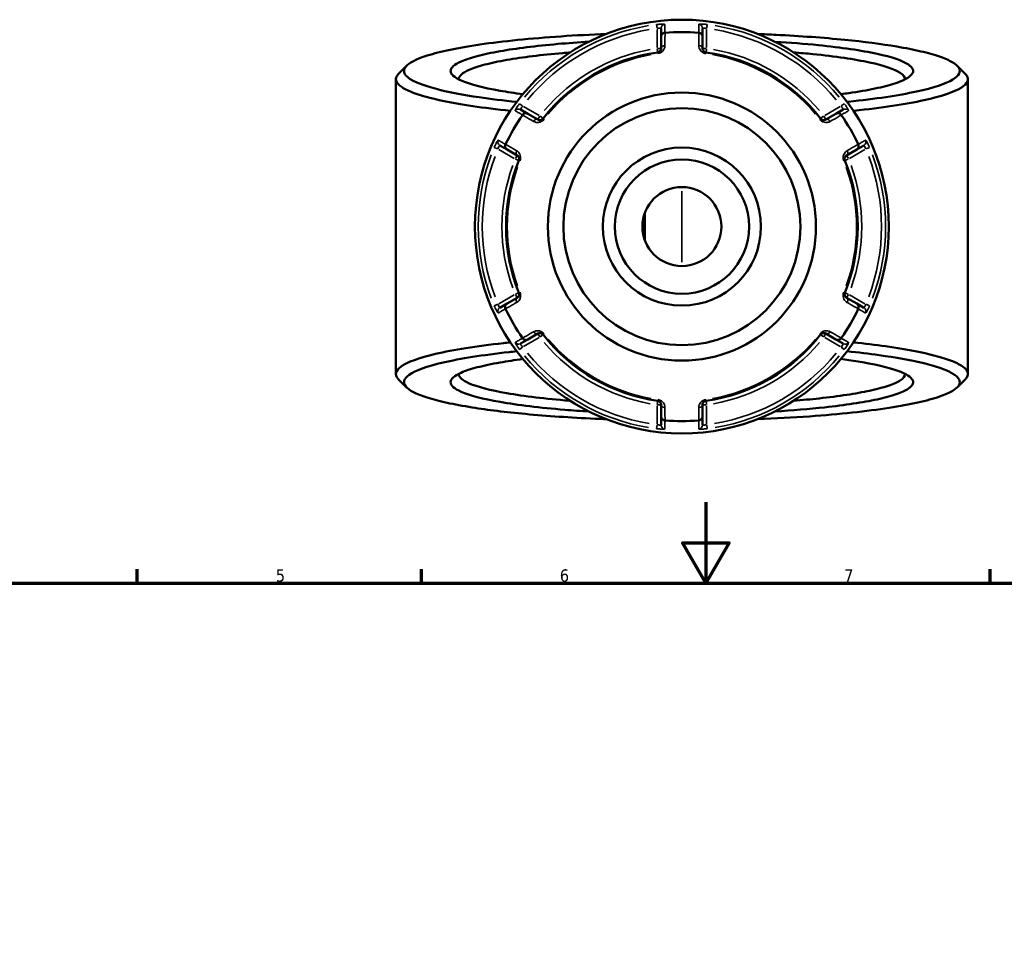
# Model space of a CAD drawing. Header units: millimetres. Extents: x 0 to 898, y 0 to 843.
# Tile 5 of 8: x 251 to 494, y 487 to 713. Entities that reach past the tile are written whole.
import ezdxf

# ---------------------------------------------------------------- set-up
doc = ezdxf.new("R2010")
doc.units = ezdxf.units.MM
for name, color, linetype, lineweight in [('Border (ANSI)', 7, 'Continuous', 70), ('Visible (ANSI)', 7, 'Continuous', 50), ('Visible Narrow (ANSI)', 7, 'Continuous', 35)]:
    doc.layers.add(name, color=color, linetype=linetype, lineweight=lineweight)
doc.styles.add('Note Text (ANSI)', font='tahoma.ttf')

# ---------------------------------------------------------------- blocks, each defined once
blk = doc.blocks.new('Borders Default Border')
at = {"layer": 'Border (ANSI)'}
for p, q in [((280.33, 574), (280.33, 577.45)), ((350.42, 574), (350.42, 577.45)), ((490.58, 574), (490.58, 577.45))]:
    blk.add_line(p, q, dxfattribs=at)
at = {"layer": 'Border (ANSI)', "flags": 128}
for points in [[(420.5, 594), (420.5, 574), (414.73, 584), (426.27, 584), (420.5, 574)], [(20, 20), (20, 574), (821, 574), (821, 20), (20, 20)]]:
    blk.add_lwpolyline(points, dxfattribs=at)
at = {"layer": 'Border (ANSI)', "char_height": 3.05, "attachment_point": 7, "style": 'Note Text (ANSI)'}
for s, insert in [('5', (314.48, 574.34)), ('6', (384.49, 574.34)), ('7', (454.6, 574.4))]:
    blk.add_mtext(s, dxfattribs=dict(at, insert=insert))

msp = doc.modelspace()

# ---------------------------------------------------------------- linework, layer by layer
at = {"layer": 'Visible (ANSI)'}
for p, q in [((409.486, 710.798), (409.486, 708.749)), ((409.486, 708.749), (409.486, 705.865)), ((419.686, 708.749), (419.686, 710.798)), ((419.686, 705.865), (419.686, 708.749)), ((344.086, 698.279), (344.086, 625.594)), ((485.086, 698.279), (485.086, 625.594)), ((376.596, 689.759), (374.821, 690.784)), ((379.093, 688.317), (376.596, 689.759)), ((452.577, 689.759), (450.08, 688.317)), ((454.352, 690.784), (452.577, 689.759)), ((369.721, 681.951), (371.496, 680.926)), ((371.496, 680.926), (373.993, 679.484)), ((455.18, 679.484), (457.677, 680.926)), ((457.677, 680.926), (459.452, 681.951)), ((405.426, 665.241), (405.426, 658.631)), ((373.993, 644.389), (371.496, 642.947)), ((457.677, 642.947), (455.18, 644.389)), ((371.496, 642.947), (369.721, 641.922)), ((459.452, 641.922), (457.677, 642.947)), ((374.821, 633.089), (376.596, 634.113)), ((376.596, 634.113), (379.093, 635.555)), ((450.08, 635.555), (452.577, 634.113)), ((452.577, 634.113), (454.352, 633.089)), ((409.486, 618.008), (409.486, 615.124)), ((419.686, 615.124), (419.686, 618.008)), ((409.486, 615.124), (409.486, 613.074)), ((419.686, 613.074), (419.686, 615.124))]:
    msp.add_line(p, q, dxfattribs=at)
for radius in [51, 33.044, 29.214, 19.476, 16.555, 9.738]:
    msp.add_circle((414.586, 661.936), radius, dxfattribs=at)
for radius, start, end in [(47.956, 85.02192, 94.97808), (43.35, 97.90565, 142.09435), (43.35, 37.90565, 82.09435), (47.956, 145.02192, 154.97808), (47.956, 25.02192, 34.97808), (43.35, 157.90565, 202.09435), (43.35, 337.90565, 22.09435), (47.956, 205.02192, 214.97808), (47.956, 325.02192, 334.97808), (43.35, 217.90565, 262.09435), (43.35, 277.90565, 322.09435), (47.956, 265.02192, 274.97808)]:
    msp.add_arc((414.586, 661.936), radius, start, end, dxfattribs=at)
for points, knots in [([(373.892, 692.676), (370.565, 693.016), (367.459, 693.398), (360.607, 694.408), (357.141, 695.073), (352.698, 696.208), (351.283, 696.646), (348.947, 697.546), (348.025, 698.009), (346.697, 698.948), (346.291, 699.424), (346.002, 700.38), (346.119, 700.859), (346.498, 701.334), (347.254, 702.285), (349.06, 703.22), (354.984, 705.092), (359.387, 706.013), (370.5, 707.64), (377.327, 708.331), (388.405, 709.07), (392.139, 709.266), (395.967, 709.415)], [0.6362594, 0.6362594, 0.6362594, 0.6362594, 0.8174637, 0.8174637, 1.0748323, 1.0748323, 1.2262256, 1.2262256, 1.377619, 1.377619, 1.5290123, 1.5290123, 1.6804056, 1.6804056, 1.6804056, 1.9831922, 1.9831922, 2.3274628, 2.3274628, 2.6919897, 2.6919897, 2.8662277, 2.8662277, 2.8662277, 2.8662277]), ([(409.486, 708.749), (409.486, 708.75), (409.486, 708.752), (409.487, 708.871), (409.51, 708.989), (409.6, 709.21), (409.665, 709.312), (409.833, 709.489), (409.935, 709.562), (410.158, 709.667), (410.277, 709.699), (410.399, 709.709)], [-0.15370455, -0.15370455, -0.15370455, -0.15370455, -0.15322931, -0.15322931, -0.11408808, -0.11408808, -0.07545666, -0.07545666, -0.03695806, -0.03695806, 0, 0, 0, 0]), ([(419.686, 708.749), (419.686, 708.75), (419.686, 708.752), (419.686, 708.871), (419.663, 708.989), (419.573, 709.21), (419.508, 709.312), (419.339, 709.489), (419.238, 709.562), (419.015, 709.667), (418.896, 709.699), (418.773, 709.709)], [-0.00047634, -0.00047634, -0.00047634, -0.00047634, 0, 0, 0.03923257, 0.03923257, 0.07795414, 0.07795414, 0.11654258, 0.11654258, 0.15358688, 0.15358688, 0.15358688, 0.15358688]), ([(433.207, 709.416), (434.754, 709.355), (436.287, 709.287), (443.823, 708.912), (449.539, 708.494), (459.489, 707.499), (463.806, 706.937), (469.728, 705.939), (471.719, 705.547), (475.25, 704.724), (476.79, 704.294), (479.383, 703.408), (480.437, 702.951), (482.034, 702.02), (482.577, 701.546), (482.859, 701.069), (483.422, 700.116), (482.934, 699.151), (479.693, 697.159), (476.643, 696.142), (468.01, 694.258), (462.297, 693.403), (455.542, 692.703), (455.412, 692.689), (455.281, 692.676)], [0.2753649, 0.2753649, 0.2753649, 0.2753649, 0.3458146, 0.3458146, 0.6262452, 0.6262452, 0.8836396, 0.8836396, 1.0350481, 1.0350481, 1.1864566, 1.1864566, 1.337865, 1.337865, 1.4892735, 1.4892735, 1.4892735, 1.7920905, 1.7920905, 2.1356112, 2.1356112, 2.4982224, 2.4982224, 2.5053333, 2.5053333, 2.5053333, 2.5053333]), ([(391.703, 707.514), (389.042, 707.353), (386.47, 707.163), (381.299, 706.709), (378.728, 706.439), (373.952, 705.841), (371.748, 705.515), (367.629, 704.789), (365.746, 704.388), (362.535, 703.544), (361.207, 703.102), (358.464, 701.888), (357.586, 701.093), (357.586, 700.298), (357.586, 699.502), (358.464, 698.707), (362.235, 697.038), (365.499, 696.181), (371.484, 695.127), (373.372, 694.841), (375.401, 694.576)], [0.4129974, 0.4129974, 0.4129974, 0.4129974, 0.5658838, 0.5658838, 0.7353765, 0.7353765, 0.9048692, 0.9048692, 1.0864054, 1.0864054, 1.2679417, 1.2679417, 1.5707963, 1.5707963, 1.5707963, 1.8736509, 1.8736509, 2.2367234, 2.2367234, 2.3837155, 2.3837155, 2.3837155, 2.3837155]), ([(453.774, 694.576), (454.436, 694.662), (455.083, 694.751), (458.102, 695.186), (460.263, 695.56), (464.061, 696.356), (465.698, 696.777), (469.295, 697.947), (470.736, 698.726), (471.306, 699.517), (471.876, 700.308), (471.573, 701.11), (469.02, 702.822), (466.388, 703.721), (458.874, 705.354), (453.926, 706.084), (444.849, 706.999), (441.248, 707.285), (437.468, 707.514)], [0.7578772, 0.7578772, 0.7578772, 0.7578772, 0.8058694, 0.8058694, 0.987363, 0.987363, 1.1688566, 1.1688566, 1.4715087, 1.4715087, 1.4715087, 1.7741609, 1.7741609, 2.1372829, 2.1372829, 2.5114285, 2.5114285, 2.7285952, 2.7285952, 2.7285952, 2.7285952]), ([(359.588, 698.228), (359.586, 698.258), (359.586, 698.287), (359.587, 698.317), (359.615, 699.084), (360.489, 699.851), (363.174, 701.022), (364.468, 701.448), (367.587, 702.26), (369.411, 702.647), (373.395, 703.345), (375.523, 703.659), (380.129, 704.233), (382.606, 704.494), (385.832, 704.776), (386.449, 704.828), (387.073, 704.878)], [-1.5824159, -1.5824159, -1.5824159, -1.5824159, -1.5707963, -1.5707963, -1.5707963, -1.2679417, -1.2679417, -1.0864054, -1.0864054, -0.9048692, -0.9048692, -0.7353765, -0.7353765, -0.5658838, -0.5658838, -0.5264027, -0.5264027, -0.5264027, -0.5264027]), ([(409.486, 705.865), (409.486, 705.726), (409.458, 705.586), (409.314, 705.269), (409.168, 705.091), (408.849, 704.927), (408.738, 704.89), (408.624, 704.874)], [0, 0, 0, 0, 0.11734182, 0.11734182, 0.27620858, 0.27620858, 0.34541645, 0.34541645, 0.34541645, 0.34541645]), ([(420.549, 704.874), (420.506, 704.88), (420.464, 704.889), (420.357, 704.918), (420.294, 704.943), (420.157, 705.012), (420.087, 705.061), (419.971, 705.163), (419.923, 705.216), (419.821, 705.353), (419.776, 705.441), (419.705, 705.64), (419.686, 705.753), (419.686, 705.865)], [0, 0, 0, 0, 0.02585168, 0.02585168, 0.06721438, 0.06721438, 0.12305037, 0.12305037, 0.17415567, 0.17415567, 0.25081718, 0.25081718, 0.34541583, 0.34541583, 0.34541583, 0.34541583]), ([(442.099, 704.878), (443.739, 704.747), (445.331, 704.603), (452.397, 703.892), (457.174, 703.191), (464.457, 701.618), (467.023, 700.752), (469.212, 699.319), (469.61, 698.773), (469.584, 698.228)], [-2.6151899, -2.6151899, -2.6151899, -2.6151899, -2.5114285, -2.5114285, -2.1372829, -2.1372829, -1.7741609, -1.7741609, -1.5591768, -1.5591768, -1.5591768, -1.5591768]), ([(344.752, 699.615), (344.675, 699.538), (344.604, 699.46), (344.54, 699.383), (344.137, 698.894), (344.002, 698.401), (344.272, 697.418), (344.676, 696.927), (346.017, 695.961), (346.953, 695.485), (349.335, 694.558), (350.781, 694.107), (355.332, 692.936), (358.89, 692.251), (365.87, 691.218), (368.988, 690.833), (372.328, 690.488)], [-1.7044577, -1.7044577, -1.7044577, -1.7044577, -1.6804056, -1.6804056, -1.6804056, -1.5290123, -1.5290123, -1.377619, -1.377619, -1.2262256, -1.2262256, -1.0748323, -1.0748323, -0.8174637, -0.8174637, -0.6404391, -0.6404391, -0.6404391, -0.6404391]), ([(456.845, 690.488), (456.901, 690.493), (456.956, 690.499), (463.838, 691.214), (469.714, 692.096), (478.568, 694.038), (481.682, 695.086), (484.962, 697.137), (485.436, 698.13), (484.83, 699.11), (484.725, 699.279), (484.589, 699.447), (484.421, 699.615)], [-2.5011535, -2.5011535, -2.5011535, -2.5011535, -2.4982224, -2.4982224, -2.1356112, -2.1356112, -1.7920905, -1.7920905, -1.4892735, -1.4892735, -1.4892735, -1.437135, -1.437135, -1.437135, -1.437135]), ([(375.307, 689.449), (375.378, 689.55), (375.465, 689.637), (375.667, 689.778), (375.781, 689.829), (376.018, 689.886), (376.139, 689.892), (376.376, 689.859), (376.489, 689.82), (376.593, 689.761), (376.595, 689.76), (376.596, 689.759)], [-0.15358698, -0.15358698, -0.15358698, -0.15358698, -0.11654263, -0.11654263, -0.07795405, -0.07795405, -0.03923263, -0.03923263, 0, 0, 0.00047625, 0.00047625, 0.00047625, 0.00047625]), ([(452.577, 689.759), (452.578, 689.76), (452.58, 689.761), (452.684, 689.82), (452.797, 689.859), (453.033, 689.892), (453.154, 689.886), (453.391, 689.829), (453.505, 689.778), (453.708, 689.637), (453.795, 689.55), (453.865, 689.449)], [-0.15370455, -0.15370455, -0.15370455, -0.15370455, -0.15322944, -0.15322944, -0.11408813, -0.11408813, -0.07545691, -0.07545691, -0.03695812, -0.03695812, 0, 0, 0, 0]), ([(380.382, 688.569), (380.356, 688.535), (380.327, 688.503), (380.248, 688.425), (380.195, 688.382), (380.067, 688.298), (379.99, 688.262), (379.843, 688.212), (379.773, 688.197), (379.602, 688.178), (379.503, 688.183), (379.296, 688.222), (379.189, 688.262), (379.093, 688.317)], [0, 0, 0, 0, 0.02585168, 0.02585168, 0.06721438, 0.06721438, 0.12288915, 0.12288915, 0.17445287, 0.17445287, 0.25141662, 0.25141662, 0.34541603, 0.34541603, 0.34541603, 0.34541603]), ([(450.08, 688.317), (449.96, 688.248), (449.824, 688.202), (449.469, 688.168), (449.231, 688.21), (448.932, 688.415), (448.855, 688.487), (448.791, 688.569)], [0, 0, 0, 0, 0.11734182, 0.11734182, 0.28278882, 0.28278882, 0.34541683, 0.34541683, 0.34541683, 0.34541683]), ([(371.496, 680.926), (371.495, 680.926), (371.493, 680.927), (371.39, 680.988), (371.299, 681.067), (371.153, 681.255), (371.097, 681.362), (371.028, 681.596), (371.015, 681.72), (371.036, 681.966), (371.068, 682.085), (371.12, 682.197)], [-0.15370455, -0.15370455, -0.15370455, -0.15370455, -0.15322942, -0.15322942, -0.11408813, -0.11408813, -0.07545688, -0.07545688, -0.03695812, -0.03695812, 0, 0, 0, 0]), ([(458.052, 682.197), (458.105, 682.085), (458.137, 681.966), (458.157, 681.72), (458.144, 681.596), (458.075, 681.362), (458.02, 681.255), (457.874, 681.067), (457.783, 680.988), (457.68, 680.927), (457.678, 680.926), (457.677, 680.926)], [-0.153587, -0.153587, -0.153587, -0.153587, -0.11654264, -0.11654264, -0.07795404, -0.07795404, -0.03923264, -0.03923264, 0, 0, 0.00047623, 0.00047623, 0.00047623, 0.00047623]), ([(373.993, 679.484), (374.113, 679.415), (374.221, 679.32), (374.427, 679.032), (374.509, 678.807), (374.484, 678.447), (374.46, 678.341), (374.42, 678.242)], [0, 0, 0, 0, 0.11734182, 0.11734182, 0.28109054, 0.28109054, 0.34541684, 0.34541684, 0.34541684, 0.34541684]), ([(454.753, 678.242), (454.737, 678.282), (454.723, 678.323), (454.695, 678.43), (454.685, 678.497), (454.676, 678.65), (454.683, 678.735), (454.714, 678.887), (454.736, 678.955), (454.805, 679.113), (454.858, 679.196), (454.995, 679.356), (455.083, 679.428), (455.18, 679.484)], [0, 0, 0, 0, 0.02585168, 0.02585168, 0.06721438, 0.06721438, 0.12292214, 0.12292214, 0.17440412, 0.17440412, 0.25131567, 0.25131567, 0.345416, 0.345416, 0.345416, 0.345416]), ([(374.42, 645.631), (374.436, 645.591), (374.45, 645.55), (374.478, 645.443), (374.488, 645.376), (374.497, 645.223), (374.49, 645.138), (374.459, 644.986), (374.437, 644.918), (374.368, 644.76), (374.315, 644.677), (374.177, 644.516), (374.09, 644.444), (373.993, 644.389)], [0, 0, 0, 0, 0.02585168, 0.02585168, 0.06721438, 0.06721438, 0.12292214, 0.12292214, 0.17440412, 0.17440412, 0.25131567, 0.25131567, 0.345416, 0.345416, 0.345416, 0.345416]), ([(455.18, 644.389), (455.06, 644.458), (454.952, 644.553), (454.746, 644.841), (454.664, 645.065), (454.689, 645.426), (454.713, 645.532), (454.753, 645.631)], [0, 0, 0, 0, 0.11734182, 0.11734182, 0.28109054, 0.28109054, 0.34541684, 0.34541684, 0.34541684, 0.34541684]), ([(371.12, 641.676), (371.068, 641.787), (371.036, 641.906), (371.015, 642.152), (371.028, 642.276), (371.097, 642.51), (371.153, 642.618), (371.299, 642.806), (371.39, 642.885), (371.493, 642.945), (371.495, 642.946), (371.496, 642.947)], [-0.153587, -0.153587, -0.153587, -0.153587, -0.11654264, -0.11654264, -0.07795404, -0.07795404, -0.03923264, -0.03923264, 0, 0, 0.00047623, 0.00047623, 0.00047623, 0.00047623]), ([(457.677, 642.947), (457.678, 642.946), (457.68, 642.945), (457.783, 642.885), (457.874, 642.806), (458.02, 642.618), (458.075, 642.51), (458.144, 642.276), (458.157, 642.152), (458.137, 641.906), (458.105, 641.787), (458.052, 641.676)], [-0.15370455, -0.15370455, -0.15370455, -0.15370455, -0.15322942, -0.15322942, -0.11408813, -0.11408813, -0.07545688, -0.07545688, -0.03695812, -0.03695812, 0, 0, 0, 0]), ([(376.596, 634.113), (376.595, 634.113), (376.593, 634.112), (376.489, 634.053), (376.376, 634.014), (376.139, 633.981), (376.018, 633.987), (375.781, 634.044), (375.667, 634.095), (375.465, 634.236), (375.378, 634.323), (375.307, 634.424)], [-0.15370455, -0.15370455, -0.15370455, -0.15370455, -0.15322941, -0.15322941, -0.11408812, -0.11408812, -0.07545685, -0.07545685, -0.03695811, -0.03695811, 0, 0, 0, 0]), ([(379.093, 635.555), (379.213, 635.625), (379.349, 635.67), (379.704, 635.705), (379.942, 635.663), (380.241, 635.458), (380.318, 635.386), (380.382, 635.304)], [0, 0, 0, 0, 0.11734182, 0.11734182, 0.28278882, 0.28278882, 0.34541683, 0.34541683, 0.34541683, 0.34541683]), ([(448.791, 635.304), (448.817, 635.338), (448.846, 635.37), (448.925, 635.448), (448.977, 635.49), (449.106, 635.574), (449.182, 635.611), (449.329, 635.66), (449.4, 635.675), (449.571, 635.695), (449.67, 635.69), (449.877, 635.651), (449.983, 635.611), (450.08, 635.555)], [0, 0, 0, 0, 0.02585168, 0.02585168, 0.06721438, 0.06721438, 0.12288915, 0.12288915, 0.17445287, 0.17445287, 0.25141662, 0.25141662, 0.34541603, 0.34541603, 0.34541603, 0.34541603]), ([(453.865, 634.424), (453.795, 634.323), (453.708, 634.236), (453.505, 634.095), (453.391, 634.044), (453.154, 633.987), (453.033, 633.981), (452.797, 634.014), (452.684, 634.053), (452.58, 634.112), (452.578, 634.113), (452.577, 634.113)], [-0.15358698, -0.15358698, -0.15358698, -0.15358698, -0.11654263, -0.11654263, -0.07795405, -0.07795405, -0.03923263, -0.03923263, 0, 0, 0.00047625, 0.00047625, 0.00047625, 0.00047625]), ([(372.328, 633.385), (371.744, 633.325), (371.166, 633.263), (363.917, 632.465), (358.223, 631.561), (349.767, 629.585), (346.868, 628.525), (344.006, 626.462), (343.734, 625.468), (344.54, 624.49), (344.604, 624.412), (344.675, 624.335), (344.752, 624.257)], [0.6404391, 0.6404391, 0.6404391, 0.6404391, 0.6713834, 0.6713834, 1.034028, 1.034028, 1.377619, 1.377619, 1.6804056, 1.6804056, 1.6804056, 1.7044577, 1.7044577, 1.7044577, 1.7044577]), ([(395.966, 614.457), (395.034, 614.493), (394.108, 614.533), (387.106, 614.851), (381.307, 615.246), (371.159, 616.203), (366.731, 616.747), (360.61, 617.722), (358.54, 618.107), (354.844, 618.915), (353.218, 619.339), (350.446, 620.215), (349.3, 620.667), (347.515, 621.592), (346.876, 622.063), (346.498, 622.538), (345.741, 623.489), (346.033, 624.456), (348.868, 626.46), (351.711, 627.488), (359.96, 629.405), (365.498, 630.282), (372.61, 631.063), (373.247, 631.131), (373.892, 631.197)], [-2.8662277, -2.8662277, -2.8662277, -2.8662277, -2.8238073, -2.8238073, -2.5433475, -2.5433475, -2.2859788, -2.2859788, -2.1345855, -2.1345855, -1.9831922, -1.9831922, -1.8317989, -1.8317989, -1.6804056, -1.6804056, -1.6804056, -1.377619, -1.377619, -1.034028, -1.034028, -0.6713834, -0.6713834, -0.6362594, -0.6362594, -0.6362594, -0.6362594]), ([(455.281, 631.196), (458.091, 630.909), (460.743, 630.593), (467.345, 629.673), (470.945, 629.021), (475.618, 627.904), (477.122, 627.471), (479.641, 626.581), (480.656, 626.122), (482.174, 625.189), (482.678, 624.714), (483.161, 623.76), (483.14, 623.28), (482.859, 622.803), (482.295, 621.85), (480.68, 620.908), (475.138, 619.014), (470.924, 618.077), (460.148, 616.407), (453.463, 615.69), (441.97, 614.867), (437.651, 614.631), (433.206, 614.457)], [-2.5053333, -2.5053333, -2.5053333, -2.5053333, -2.3523018, -2.3523018, -2.0949074, -2.0949074, -1.9434989, -1.9434989, -1.7920905, -1.7920905, -1.640682, -1.640682, -1.4892735, -1.4892735, -1.4892735, -1.1864566, -1.1864566, -0.842243, -0.842243, -0.4777172, -0.4777172, -0.2753649, -0.2753649, -0.2753649, -0.2753649]), ([(484.42, 624.257), (484.589, 624.425), (484.725, 624.594), (484.83, 624.762), (485.133, 625.253), (485.168, 625.746), (484.698, 626.728), (484.194, 627.216), (482.657, 628.177), (481.624, 628.65), (479.054, 629.567), (477.515, 630.013), (472.727, 631.165), (469.029, 631.837), (462.305, 632.776), (459.653, 633.095), (456.845, 633.385)], [1.437135, 1.437135, 1.437135, 1.437135, 1.4892735, 1.4892735, 1.4892735, 1.640682, 1.640682, 1.7920905, 1.7920905, 1.9434989, 1.9434989, 2.0949074, 2.0949074, 2.3523018, 2.3523018, 2.5011535, 2.5011535, 2.5011535, 2.5011535]), ([(375.399, 629.297), (373.371, 629.031), (371.484, 628.745), (367.629, 628.067), (365.746, 627.665), (362.535, 626.821), (361.207, 626.379), (358.464, 625.165), (357.586, 624.37), (357.586, 623.575), (357.586, 622.78), (358.464, 621.985), (362.235, 620.316), (365.499, 619.458), (374.149, 617.936), (379.596, 617.278), (387.657, 616.624), (389.654, 616.483), (391.704, 616.359)], [-2.3837155, -2.3837155, -2.3837155, -2.3837155, -2.2367234, -2.2367234, -2.0551872, -2.0551872, -1.8736509, -1.8736509, -1.5707963, -1.5707963, -1.5707963, -1.2679417, -1.2679417, -0.9048692, -0.9048692, -0.5307408, -0.5307408, -0.4129974, -0.4129974, -0.4129974, -0.4129974]), ([(437.47, 616.359), (441.862, 616.625), (446.011, 616.968), (452.316, 617.652), (454.68, 617.957), (459.002, 618.617), (460.96, 618.972), (464.538, 619.75), (466.123, 620.175), (468.713, 621.059), (469.716, 621.517), (471.573, 622.762), (471.876, 623.565), (471.306, 624.356), (470.736, 625.147), (469.295, 625.925), (464.35, 627.534), (460.49, 628.343), (455.083, 629.121), (454.436, 629.21), (453.774, 629.297)], [-2.7285952, -2.7285952, -2.7285952, -2.7285952, -2.476217, -2.476217, -2.30675, -2.30675, -2.1372829, -2.1372829, -1.9557219, -1.9557219, -1.7741609, -1.7741609, -1.4715087, -1.4715087, -1.4715087, -1.1688566, -1.1688566, -0.8058694, -0.8058694, -0.7578772, -0.7578772, -0.7578772, -0.7578772]), ([(387.073, 618.994), (387.004, 619), (386.936, 619.005), (380.969, 619.489), (375.717, 620.121), (367.351, 621.586), (364.181, 622.412), (360.489, 624.021), (359.615, 624.788), (359.587, 625.556), (359.586, 625.586), (359.586, 625.615), (359.588, 625.645)], [0.5264027, 0.5264027, 0.5264027, 0.5264027, 0.5307408, 0.5307408, 0.9048692, 0.9048692, 1.2679417, 1.2679417, 1.5707963, 1.5707963, 1.5707963, 1.5824159, 1.5824159, 1.5824159, 1.5824159]), ([(469.584, 625.645), (469.61, 625.1), (469.212, 624.554), (467.711, 623.571), (466.728, 623.129), (464.204, 622.277), (462.664, 621.867), (459.196, 621.118), (457.302, 620.777), (453.128, 620.142), (450.847, 619.849), (446.406, 619.368), (444.296, 619.171), (442.099, 618.995)], [1.5591768, 1.5591768, 1.5591768, 1.5591768, 1.7741609, 1.7741609, 1.9557219, 1.9557219, 2.1372829, 2.1372829, 2.30675, 2.30675, 2.476217, 2.476217, 2.6151899, 2.6151899, 2.6151899, 2.6151899]), ([(408.624, 618.998), (408.667, 618.992), (408.709, 618.984), (408.816, 618.954), (408.879, 618.93), (409.016, 618.861), (409.086, 618.812), (409.202, 618.71), (409.25, 618.657), (409.352, 618.519), (409.397, 618.432), (409.468, 618.232), (409.486, 618.12), (409.486, 618.008)], [0, 0, 0, 0, 0.02585168, 0.02585168, 0.06721438, 0.06721438, 0.12305037, 0.12305037, 0.17415567, 0.17415567, 0.25081718, 0.25081718, 0.34541583, 0.34541583, 0.34541583, 0.34541583]), ([(419.686, 618.008), (419.686, 618.146), (419.715, 618.287), (419.859, 618.604), (420.005, 618.781), (420.324, 618.946), (420.435, 618.982), (420.549, 618.998)], [0, 0, 0, 0, 0.11734182, 0.11734182, 0.27620858, 0.27620858, 0.34541645, 0.34541645, 0.34541645, 0.34541645]), ([(410.399, 614.163), (410.277, 614.174), (410.158, 614.206), (409.935, 614.311), (409.833, 614.384), (409.665, 614.561), (409.6, 614.663), (409.51, 614.883), (409.487, 615.001), (409.486, 615.121), (409.486, 615.123), (409.486, 615.124)], [-0.15358688, -0.15358688, -0.15358688, -0.15358688, -0.11654258, -0.11654258, -0.07795414, -0.07795414, -0.03923257, -0.03923257, 0, 0, 0.00047634, 0.00047634, 0.00047634, 0.00047634]), ([(419.686, 615.124), (419.686, 615.123), (419.686, 615.121), (419.686, 615.001), (419.663, 614.883), (419.573, 614.663), (419.508, 614.561), (419.339, 614.384), (419.238, 614.311), (419.015, 614.206), (418.896, 614.174), (418.773, 614.163)], [-0.15370455, -0.15370455, -0.15370455, -0.15370455, -0.15322931, -0.15322931, -0.11408808, -0.11408808, -0.07545666, -0.07545666, -0.03695806, -0.03695806, 0, 0, 0, 0])]:
    msp.add_open_spline(points, degree=3, knots=knots, dxfattribs=at)
for points in [[(410.425, 709.711), (410.417, 709.711), (410.408, 709.71), (410.399, 709.709)], [(418.773, 709.709), (418.765, 709.71), (418.756, 709.711), (418.748, 709.711)], [(344.752, 699.615), (345.412, 700.275), (346.072, 700.935), (346.732, 701.595)], [(482.441, 701.595), (483.101, 700.935), (483.761, 700.275), (484.421, 699.615)], [(375.307, 689.449), (375.303, 689.442), (375.298, 689.435), (375.293, 689.428)], [(453.88, 689.428), (453.875, 689.435), (453.87, 689.442), (453.865, 689.449)], [(371.131, 682.22), (371.128, 682.212), (371.124, 682.204), (371.12, 682.197)], [(458.052, 682.197), (458.049, 682.204), (458.045, 682.212), (458.042, 682.22)], [(371.12, 641.676), (371.124, 641.668), (371.128, 641.66), (371.131, 641.653)], [(458.042, 641.653), (458.045, 641.66), (458.049, 641.668), (458.052, 641.676)], [(375.293, 634.445), (375.298, 634.438), (375.303, 634.431), (375.307, 634.424)], [(453.865, 634.424), (453.87, 634.431), (453.875, 634.438), (453.88, 634.445)], [(346.732, 622.277), (346.072, 622.937), (345.412, 623.597), (344.752, 624.257)], [(484.421, 624.257), (483.761, 623.597), (483.101, 622.937), (482.441, 622.277)], [(410.399, 614.163), (410.408, 614.163), (410.417, 614.162), (410.425, 614.161)], [(418.748, 614.161), (418.756, 614.162), (418.765, 614.163), (418.773, 614.163)]]:
    msp.add_open_spline(points, degree=3, dxfattribs=at)
at = {"layer": 'Visible Narrow (ANSI)'}
for p, q in [((408.364, 711.745), (408.477, 710.839)), ((420.696, 710.839), (420.809, 711.745)), ((408.486, 710.521), (408.486, 706.11)), ((420.686, 706.11), (420.686, 710.521)), ((408.497, 705.787), (408.624, 704.877)), ((409.483, 705.865), (408.565, 705.865)), ((408.624, 704.874), (408.661, 704.611)), ((420.608, 705.865), (419.69, 705.865)), ((420.512, 704.611), (420.549, 704.874)), ((420.549, 704.877), (420.676, 705.787)), ((375.29, 691.678), (374.562, 692.229)), ((454.611, 692.229), (453.883, 691.678)), ((379.381, 689.306), (375.561, 691.511)), ((453.612, 691.511), (449.792, 689.306)), ((379.554, 689.115), (379.095, 688.32)), ((380.38, 688.571), (379.655, 689.135)), ((380.592, 688.406), (380.383, 688.569)), ((448.79, 688.569), (448.581, 688.406)), ((449.518, 689.135), (448.793, 688.571)), ((450.078, 688.32), (449.619, 689.115)), ((368.34, 681.452), (369.181, 681.097)), ((369.461, 680.946), (373.281, 678.74)), ((455.892, 678.74), (459.712, 680.946)), ((459.992, 681.097), (460.833, 681.452)), ((373.992, 679.481), (373.532, 678.686)), ((373.566, 678.588), (374.417, 678.243)), ((374.421, 678.241), (374.666, 678.142)), ((454.507, 678.142), (454.752, 678.241)), ((454.756, 678.243), (455.607, 678.588)), ((455.64, 678.686), (455.181, 679.481)), ((414.586, 653.172), (414.586, 670.701)), ((374.666, 645.731), (374.421, 645.631)), ((454.752, 645.631), (454.507, 645.731)), ((373.281, 645.132), (369.461, 642.927)), ((373.532, 645.187), (373.992, 644.392)), ((374.417, 645.63), (373.566, 645.284)), ((455.607, 645.284), (454.756, 645.63)), ((455.181, 644.392), (455.64, 645.187)), ((459.712, 642.927), (455.892, 645.132)), ((369.181, 642.776), (368.34, 642.421)), ((460.833, 642.421), (459.992, 642.776)), ((375.561, 632.361), (379.381, 634.567)), ((379.095, 635.553), (379.554, 634.757)), ((379.655, 634.738), (380.38, 635.302)), ((380.383, 635.304), (380.592, 635.467)), ((448.581, 635.467), (448.79, 635.304)), ((448.793, 635.302), (449.518, 634.738)), ((449.619, 634.757), (450.078, 635.553)), ((449.792, 634.567), (453.612, 632.361)), ((374.562, 631.643), (375.29, 632.194)), ((453.883, 632.194), (454.611, 631.643)), ((408.624, 618.995), (408.497, 618.086)), ((408.661, 619.262), (408.624, 618.999)), ((420.549, 618.999), (420.512, 619.262)), ((420.676, 618.086), (420.549, 618.995)), ((408.486, 617.763), (408.486, 613.352)), ((408.565, 618.008), (409.483, 618.008)), ((419.69, 618.008), (420.608, 618.008)), ((420.686, 613.352), (420.686, 617.763)), ((408.477, 613.034), (408.364, 612.128)), ((420.809, 612.128), (420.696, 613.034))]:
    msp.add_line(p, q, dxfattribs=at)
for radius, start, end in [(50.205, 99.40871, 140.59129), (50.205, 39.40871, 80.59129), (49.209, 99.40871, 140.59129), (49.209, 39.40871, 80.59129), (44.35, 100.11509, 139.88491), (43.057, 100.11509, 139.88491), (43.057, 40.11509, 79.88491), (44.35, 40.11509, 79.88491), (50.205, 159.40871, 200.59129), (49.209, 159.40871, 200.59129), (49.209, 339.40871, 20.59129), (50.205, 339.40871, 20.59129), (44.35, 160.11509, 199.88491), (43.057, 160.11509, 199.88491), (43.057, 340.11509, 19.88491), (44.35, 340.11509, 19.88491), (43.057, 220.11509, 259.88491), (43.057, 280.11509, 319.88491), (44.35, 220.11509, 259.88491), (44.35, 280.11509, 319.88491), (50.205, 219.40871, 260.59129), (49.209, 219.40871, 260.59129), (49.209, 279.40871, 320.59129), (50.205, 279.40871, 320.59129)]:
    msp.add_arc((414.586, 661.936), radius, start, end, dxfattribs=at)
for centre, major_axis, ratio, start_param, end_param in [((410.486, 710.798), (-1, 0), 0.9961681, 4.8701533, 6.2088152), ((418.686, 710.798), (1, 0), 0.9961681, 0.0743701, 1.413032), ((410.486, 705.865), (-1, 0), 0.7055719, 4.8533994, 6.2079334), ((418.686, 705.865), (1, 0), 0.7055719, 0.0752519, 1.4297859), ((374.321, 689.918), (0.5, 0.866), 0.9961681, 0.0743701, 1.413032), ((454.852, 689.918), (-0.5, 0.866), 0.9961681, 4.8701533, 6.2088152), ((378.593, 687.451), (0.5, 0.866), 0.7055719, 0.0752519, 1.4297859), ((450.58, 687.451), (-0.5, 0.866), 0.7055719, 4.8533994, 6.2079334), ((370.221, 682.817), (-0.5, -0.866), 0.9961681, 4.8701533, 6.2088152), ((458.952, 682.817), (0.5, -0.866), 0.9961681, 0.0743701, 1.413032), ((374.493, 680.35), (-0.5, -0.866), 0.7055719, 4.8533994, 6.2079334), ((454.68, 680.35), (0.5, -0.866), 0.7055719, 0.0752519, 1.4297859), ((374.493, 643.523), (-0.5, 0.866), 0.7055719, 0.0752519, 1.4297859), ((454.68, 643.523), (0.5, 0.866), 0.7055719, 4.8533994, 6.2079334), ((370.221, 641.056), (-0.5, 0.866), 0.9961681, 0.0743701, 1.413032), ((458.952, 641.056), (0.5, 0.866), 0.9961681, 4.8701533, 6.2088152), ((378.593, 636.421), (0.5, -0.866), 0.7055719, 4.8533994, 6.2079334), ((450.58, 636.421), (-0.5, -0.866), 0.7055719, 0.0752519, 1.4297859), ((374.321, 633.955), (0.5, -0.866), 0.9961681, 4.8701533, 6.2088152), ((454.852, 633.955), (-0.5, -0.866), 0.9961681, 0.0743701, 1.413032), ((410.486, 618.008), (-1, 0), 0.7055719, 0.0752519, 1.4297859), ((418.686, 618.008), (1, 0), 0.7055719, 4.8533994, 6.2079334), ((410.486, 613.074), (-1, 0), 0.9961681, 0.0743701, 1.413032), ((418.686, 613.074), (1, 0), 0.9961681, 4.8701533, 6.2088152)]:
    msp.add_ellipse(centre, major_axis=major_axis, ratio=ratio, start_param=start_param, end_param=end_param, dxfattribs=at)
for points, knots in [([(410.403, 711.791), (410.403, 711.833), (410.227, 711.86), (409.677, 711.864), (409.367, 711.851), (408.813, 711.805), (408.587, 711.782), (408.363, 711.754)], [-0.31481287, -0.31481287, -0.31481287, -0.31481287, -0.1729885, -0.1729885, -0.06653404, -0.06653404, 0, 0, 0, 0]), ([(410.399, 709.709), (410.4, 709.807), (410.4, 709.904), (410.4, 710.263), (410.401, 710.524), (410.401, 710.786), (410.402, 711.089), (410.402, 711.392), (410.403, 711.727), (410.403, 711.759), (410.403, 711.791)], [-3.5843211, -3.5843211, -3.5843211, -3.5843211, -3.2504903, -3.2504903, -2.3538546, -2.3538546, -2.3538546, -1.3148852, -1.3148852, -1.2046153, -1.2046153, -1.2046153, -1.2046153]), ([(420.81, 711.754), (420.734, 711.764), (420.657, 711.773), (420.222, 711.821), (419.872, 711.847), (419.358, 711.865), (419.17, 711.863), (418.927, 711.848), (418.851, 711.837), (418.783, 711.813), (418.77, 711.803), (418.77, 711.791)], [-0.31481112, -0.31481112, -0.31481112, -0.31481112, -0.29222008, -0.29222008, -0.18520991, -0.18520991, -0.1028944, -0.1028944, -0.03957477, -0.03957477, 0, 0, 0, 0]), ([(418.77, 711.791), (418.77, 711.759), (418.77, 711.727), (418.77, 711.392), (418.771, 711.089), (418.771, 710.786), (418.772, 710.524), (418.772, 710.263), (418.773, 709.904), (418.773, 709.807), (418.773, 709.709)], [-2.9425106, -2.9425106, -2.9425106, -2.9425106, -2.8322407, -2.8322407, -1.7932713, -1.7932713, -1.7932713, -0.8966356, -0.8966356, -0.5628049, -0.5628049, -0.5628049, -0.5628049]), ([(408.486, 710.766), (408.596, 710.793), (408.707, 710.816), (408.979, 710.86), (409.131, 710.872), (409.4, 710.867), (409.486, 710.84), (409.486, 710.798)], [0, 0, 0, 0, 0.06653404, 0.06653404, 0.1729885, 0.1729885, 0.31481287, 0.31481287, 0.31481287, 0.31481287]), ([(410.421, 706.569), (410.421, 706.823), (410.421, 707.077), (410.422, 707.331), (410.423, 708.125), (410.424, 708.918), (410.425, 709.711)], [-0.97913562, -0.97913562, -0.97913562, -0.97913562, -0.87161029, -0.87161029, -0.87161029, -0.53566676, -0.53566676, -0.53566676, -0.53566676]), ([(418.748, 709.711), (418.749, 708.918), (418.75, 708.124), (418.751, 707.33), (418.751, 707.077), (418.752, 706.823), (418.752, 706.569)], [-2.35712516, -2.35712516, -2.35712516, -2.35712516, -2.02110364, -2.02110364, -2.02110364, -1.91365631, -1.91365631, -1.91365631, -1.91365631]), ([(419.686, 710.798), (419.686, 710.81), (419.693, 710.82), (419.726, 710.844), (419.764, 710.855), (419.883, 710.871), (419.975, 710.873), (420.227, 710.856), (420.398, 710.831), (420.612, 710.784), (420.649, 710.775), (420.686, 710.766)], [0, 0, 0, 0, 0.03957477, 0.03957477, 0.1028944, 0.1028944, 0.18520991, 0.18520991, 0.29222008, 0.29222008, 0.31481112, 0.31481112, 0.31481112, 0.31481112]), ([(408.664, 704.584), (408.897, 704.616), (409.122, 704.69), (409.771, 705.021), (410.069, 705.377), (410.362, 706.011), (410.42, 706.292), (410.421, 706.569)], [-0.34541645, -0.34541645, -0.34541645, -0.34541645, -0.27620858, -0.27620858, -0.11734182, -0.11734182, 0, 0, 0, 0]), ([(418.752, 706.569), (418.752, 706.345), (418.79, 706.12), (418.935, 705.721), (419.027, 705.545), (419.235, 705.269), (419.332, 705.163), (419.568, 704.959), (419.711, 704.861), (419.99, 704.722), (420.118, 704.673), (420.336, 704.614), (420.422, 704.596), (420.509, 704.584)], [-0.34541583, -0.34541583, -0.34541583, -0.34541583, -0.25081718, -0.25081718, -0.17415567, -0.17415567, -0.12305037, -0.12305037, -0.06721438, -0.06721438, -0.02585168, -0.02585168, 0, 0, 0, 0]), ([(374.555, 692.235), (374.292, 691.887), (374.044, 691.529), (373.737, 691.04), (373.643, 690.874), (373.533, 690.653), (373.504, 690.581), (373.49, 690.509), (373.492, 690.492), (373.503, 690.487)], [-0.31481094, -0.31481094, -0.31481094, -0.31481094, -0.18655676, -0.18655676, -0.10364264, -0.10364264, -0.03986256, -0.03986256, 0, 0, 0, 0]), ([(455.67, 690.487), (455.678, 690.491), (455.682, 690.503), (455.672, 690.596), (455.585, 690.781), (455.313, 691.242), (455.155, 691.486), (454.863, 691.905), (454.742, 692.071), (454.618, 692.235)], [-0.31481354, -0.31481354, -0.31481354, -0.31481354, -0.28284699, -0.28284699, -0.15713721, -0.15713721, -0.06043739, -0.06043739, 0, 0, 0, 0]), ([(373.503, 690.487), (373.53, 690.471), (373.558, 690.455), (373.849, 690.287), (374.111, 690.136), (374.374, 689.985), (374.601, 689.855), (374.827, 689.725), (375.139, 689.546), (375.223, 689.497), (375.307, 689.449)], [-2.9425106, -2.9425106, -2.9425106, -2.9425106, -2.8322407, -2.8322407, -1.7932713, -1.7932713, -1.7932713, -0.8966357, -0.8966357, -0.5628049, -0.5628049, -0.5628049, -0.5628049]), ([(374.821, 690.784), (374.811, 690.79), (374.805, 690.801), (374.801, 690.842), (374.81, 690.881), (374.857, 690.993), (374.902, 691.075), (375.061, 691.309), (375.197, 691.477), (375.349, 691.634)], [0, 0, 0, 0, 0.03986256, 0.03986256, 0.10364264, 0.10364264, 0.18655676, 0.18655676, 0.31481094, 0.31481094, 0.31481094, 0.31481094]), ([(375.293, 689.428), (375.98, 689.032), (376.668, 688.636), (377.356, 688.24), (377.576, 688.114), (377.796, 687.987), (378.016, 687.86)], [-2.35712517, -2.35712517, -2.35712517, -2.35712517, -2.02121698, -2.02121698, -2.02121698, -1.91365631, -1.91365631, -1.91365631, -1.91365631]), ([(451.157, 687.86), (451.377, 687.987), (451.597, 688.114), (451.817, 688.24), (452.505, 688.636), (453.192, 689.032), (453.88, 689.428)], [-3.24052102, -3.24052102, -3.24052102, -3.24052102, -3.13303835, -3.13303835, -3.13303835, -2.79705216, -2.79705216, -2.79705216, -2.79705216]), ([(453.824, 691.634), (453.895, 691.56), (453.964, 691.483), (454.125, 691.289), (454.208, 691.173), (454.343, 690.947), (454.378, 690.852), (454.366, 690.797), (454.36, 690.789), (454.352, 690.784)], [0, 0, 0, 0, 0.06043739, 0.06043739, 0.15713721, 0.15713721, 0.28284699, 0.28284699, 0.31481354, 0.31481354, 0.31481354, 0.31481354]), ([(453.865, 689.449), (453.95, 689.497), (454.034, 689.546), (454.345, 689.725), (454.572, 689.855), (454.799, 689.985), (455.061, 690.136), (455.324, 690.287), (455.615, 690.455), (455.642, 690.471), (455.67, 690.487)], [-3.5843211, -3.5843211, -3.5843211, -3.5843211, -3.2504903, -3.2504903, -2.3538547, -2.3538547, -2.3538547, -1.3148853, -1.3148853, -1.2046153, -1.2046153, -1.2046153, -1.2046153]), ([(378.016, 687.86), (378.209, 687.749), (378.422, 687.67), (378.838, 687.595), (379.037, 687.587), (379.382, 687.628), (379.524, 687.659), (379.82, 687.762), (379.975, 687.837), (380.234, 688.009), (380.341, 688.095), (380.501, 688.254), (380.56, 688.32), (380.613, 688.389)], [-0.34541603, -0.34541603, -0.34541603, -0.34541603, -0.25141662, -0.25141662, -0.17445287, -0.17445287, -0.12288915, -0.12288915, -0.06721438, -0.06721438, -0.02585168, -0.02585168, 0, 0, 0, 0]), ([(448.56, 688.389), (448.69, 688.222), (448.846, 688.076), (449.451, 687.656), (449.931, 687.567), (450.644, 687.632), (450.916, 687.722), (451.157, 687.86)], [-0.34541683, -0.34541683, -0.34541683, -0.34541683, -0.28278882, -0.28278882, -0.11734182, -0.11734182, 0, 0, 0, 0]), ([(369.319, 683.241), (369.297, 683.254), (369.248, 683.208), (369.09, 682.988), (368.975, 682.794), (368.745, 682.359), (368.637, 682.139), (368.462, 681.76), (368.396, 681.608), (368.331, 681.456)], [-0.31481397, -0.31481397, -0.31481397, -0.31481397, -0.2278058, -0.2278058, -0.12655878, -0.12655878, -0.04867645, -0.04867645, 0, 0, 0, 0]), ([(371.12, 682.197), (371.036, 682.246), (370.952, 682.294), (370.641, 682.474), (370.415, 682.606), (370.189, 682.737), (369.927, 682.889), (369.665, 683.041), (369.375, 683.209), (369.347, 683.225), (369.319, 683.241)], [-3.5843211, -3.5843211, -3.5843211, -3.5843211, -3.2504903, -3.2504903, -2.3538546, -2.3538546, -2.3538546, -1.3148852, -1.3148852, -1.2046153, -1.2046153, -1.2046153, -1.2046153]), ([(373.851, 680.645), (373.631, 680.772), (373.411, 680.9), (373.191, 681.027), (372.505, 681.425), (371.818, 681.822), (371.131, 682.22)], [-2.96869195, -2.96869195, -2.96869195, -2.96869195, -2.86116982, -2.86116982, -2.86116982, -2.52522309, -2.52522309, -2.52522309, -2.52522309]), ([(458.042, 682.22), (457.355, 681.822), (456.668, 681.425), (455.982, 681.027), (455.762, 680.9), (455.542, 680.772), (455.322, 680.645)], [-2.35712517, -2.35712517, -2.35712517, -2.35712517, -2.02117844, -2.02117844, -2.02117844, -1.91365631, -1.91365631, -1.91365631, -1.91365631]), ([(459.854, 683.241), (459.826, 683.225), (459.798, 683.209), (459.508, 683.041), (459.246, 682.889), (458.984, 682.737), (458.758, 682.606), (458.531, 682.474), (458.221, 682.294), (458.137, 682.246), (458.052, 682.197)], [-2.9425106, -2.9425106, -2.9425106, -2.9425106, -2.8322407, -2.8322407, -1.7932713, -1.7932713, -1.7932713, -0.8966357, -0.8966357, -0.5628049, -0.5628049, -0.5628049, -0.5628049]), ([(460.842, 681.456), (460.672, 681.858), (460.485, 682.252), (460.215, 682.762), (460.119, 682.926), (459.983, 683.132), (459.935, 683.192), (459.879, 683.24), (459.864, 683.247), (459.854, 683.241)], [-0.31481104, -0.31481104, -0.31481104, -0.31481104, -0.18638694, -0.18638694, -0.1035483, -0.1035483, -0.03982627, -0.03982627, 0, 0, 0, 0]), ([(369.249, 681.068), (369.272, 681.148), (369.297, 681.227), (369.366, 681.422), (369.412, 681.534), (369.518, 681.751), (369.576, 681.845), (369.665, 681.946), (369.699, 681.963), (369.721, 681.951)], [0, 0, 0, 0, 0.04867645, 0.04867645, 0.12655878, 0.12655878, 0.2278058, 0.2278058, 0.31481397, 0.31481397, 0.31481397, 0.31481397]), ([(374.691, 678.132), (374.773, 678.334), (374.822, 678.548), (374.876, 679.28), (374.714, 679.734), (374.305, 680.316), (374.091, 680.506), (373.851, 680.645)], [-0.34541684, -0.34541684, -0.34541684, -0.34541684, -0.28109054, -0.28109054, -0.11734182, -0.11734182, 0, 0, 0, 0]), ([(455.322, 680.645), (455.13, 680.534), (454.954, 680.389), (454.681, 680.065), (454.575, 679.897), (454.438, 679.578), (454.395, 679.44), (454.336, 679.132), (454.323, 678.96), (454.342, 678.65), (454.363, 678.514), (454.421, 678.296), (454.449, 678.213), (454.482, 678.132)], [-0.345416, -0.345416, -0.345416, -0.345416, -0.25131567, -0.25131567, -0.17440412, -0.17440412, -0.12292214, -0.12292214, -0.06721438, -0.06721438, -0.02585168, -0.02585168, 0, 0, 0, 0]), ([(459.452, 681.951), (459.462, 681.956), (459.475, 681.956), (459.512, 681.939), (459.541, 681.912), (459.615, 681.815), (459.663, 681.735), (459.787, 681.481), (459.864, 681.279), (459.924, 681.068)], [0, 0, 0, 0, 0.03982627, 0.03982627, 0.1035483, 0.1035483, 0.18638694, 0.18638694, 0.31481104, 0.31481104, 0.31481104, 0.31481104]), ([(373.851, 643.228), (374.043, 643.339), (374.218, 643.484), (374.492, 643.807), (374.598, 643.975), (374.735, 644.294), (374.778, 644.433), (374.837, 644.741), (374.85, 644.912), (374.831, 645.223), (374.81, 645.358), (374.752, 645.577), (374.724, 645.66), (374.691, 645.741)], [-0.345416, -0.345416, -0.345416, -0.345416, -0.25131567, -0.25131567, -0.17440412, -0.17440412, -0.12292214, -0.12292214, -0.06721438, -0.06721438, -0.02585168, -0.02585168, 0, 0, 0, 0]), ([(454.482, 645.741), (454.4, 645.539), (454.351, 645.325), (454.296, 644.593), (454.459, 644.139), (454.868, 643.557), (455.082, 643.367), (455.322, 643.228)], [-0.34541684, -0.34541684, -0.34541684, -0.34541684, -0.28109054, -0.28109054, -0.11734182, -0.11734182, 0, 0, 0, 0]), ([(371.131, 641.653), (371.818, 642.05), (372.505, 642.448), (373.191, 642.846), (373.411, 642.973), (373.631, 643.1), (373.851, 643.228)], [-2.35712517, -2.35712517, -2.35712517, -2.35712517, -2.02117844, -2.02117844, -2.02117844, -1.91365631, -1.91365631, -1.91365631, -1.91365631]), ([(455.322, 643.228), (455.542, 643.1), (455.762, 642.973), (455.982, 642.846), (456.668, 642.448), (457.355, 642.05), (458.042, 641.653)], [-2.96869195, -2.96869195, -2.96869195, -2.96869195, -2.86116982, -2.86116982, -2.86116982, -2.52522309, -2.52522309, -2.52522309, -2.52522309]), ([(368.331, 642.417), (368.501, 642.015), (368.688, 641.62), (368.958, 641.111), (369.054, 640.947), (369.19, 640.741), (369.238, 640.68), (369.293, 640.632), (369.309, 640.626), (369.319, 640.632)], [-0.31481104, -0.31481104, -0.31481104, -0.31481104, -0.18638694, -0.18638694, -0.1035483, -0.1035483, -0.03982627, -0.03982627, 0, 0, 0, 0]), ([(369.721, 641.922), (369.711, 641.916), (369.698, 641.917), (369.661, 641.934), (369.632, 641.961), (369.558, 642.058), (369.51, 642.138), (369.386, 642.392), (369.309, 642.594), (369.249, 642.804)], [0, 0, 0, 0, 0.03982627, 0.03982627, 0.1035483, 0.1035483, 0.18638694, 0.18638694, 0.31481104, 0.31481104, 0.31481104, 0.31481104]), ([(369.319, 640.632), (369.347, 640.648), (369.375, 640.664), (369.665, 640.832), (369.927, 640.984), (370.189, 641.136), (370.415, 641.267), (370.641, 641.398), (370.952, 641.578), (371.036, 641.627), (371.12, 641.676)], [-2.9425106, -2.9425106, -2.9425106, -2.9425106, -2.8322407, -2.8322407, -1.7932713, -1.7932713, -1.7932713, -0.8966357, -0.8966357, -0.5628049, -0.5628049, -0.5628049, -0.5628049]), ([(458.052, 641.676), (458.137, 641.627), (458.221, 641.578), (458.531, 641.398), (458.758, 641.267), (458.984, 641.136), (459.246, 640.984), (459.508, 640.832), (459.798, 640.664), (459.826, 640.648), (459.854, 640.632)], [-3.5843211, -3.5843211, -3.5843211, -3.5843211, -3.2504903, -3.2504903, -2.3538546, -2.3538546, -2.3538546, -1.3148852, -1.3148852, -1.2046153, -1.2046153, -1.2046153, -1.2046153]), ([(459.924, 642.804), (459.901, 642.725), (459.876, 642.646), (459.807, 642.45), (459.761, 642.339), (459.655, 642.121), (459.597, 642.028), (459.508, 641.927), (459.474, 641.909), (459.452, 641.922)], [0, 0, 0, 0, 0.04867645, 0.04867645, 0.12655878, 0.12655878, 0.2278058, 0.2278058, 0.31481397, 0.31481397, 0.31481397, 0.31481397]), ([(459.854, 640.632), (459.876, 640.619), (459.925, 640.665), (460.083, 640.885), (460.198, 641.078), (460.428, 641.514), (460.536, 641.733), (460.711, 642.113), (460.777, 642.265), (460.842, 642.417)], [-0.31481397, -0.31481397, -0.31481397, -0.31481397, -0.2278058, -0.2278058, -0.12655878, -0.12655878, -0.04867645, -0.04867645, 0, 0, 0, 0]), ([(378.016, 636.012), (377.796, 635.886), (377.576, 635.759), (377.356, 635.632), (376.668, 635.237), (375.98, 634.841), (375.293, 634.445)], [-2.73759944, -2.73759944, -2.73759944, -2.73759944, -2.63004523, -2.63004523, -2.63004523, -2.29413059, -2.29413059, -2.29413059, -2.29413059]), ([(380.613, 635.484), (380.483, 635.651), (380.326, 635.797), (379.722, 636.216), (379.241, 636.305), (378.529, 636.241), (378.257, 636.151), (378.016, 636.012)], [-0.34541683, -0.34541683, -0.34541683, -0.34541683, -0.28278882, -0.28278882, -0.11734182, -0.11734182, 0, 0, 0, 0]), ([(451.157, 636.012), (450.964, 636.123), (450.751, 636.203), (450.335, 636.278), (450.136, 636.286), (449.791, 636.245), (449.649, 636.213), (449.353, 636.11), (449.198, 636.036), (448.939, 635.864), (448.832, 635.778), (448.672, 635.619), (448.613, 635.553), (448.56, 635.484)], [-0.34541603, -0.34541603, -0.34541603, -0.34541603, -0.25141662, -0.25141662, -0.17445287, -0.17445287, -0.12288915, -0.12288915, -0.06721438, -0.06721438, -0.02585168, -0.02585168, 0, 0, 0, 0]), ([(453.88, 634.445), (453.193, 634.841), (452.505, 635.237), (451.817, 635.632), (451.597, 635.759), (451.377, 635.886), (451.157, 636.012)], [-2.35712517, -2.35712517, -2.35712517, -2.35712517, -2.02121053, -2.02121053, -2.02121053, -1.91365631, -1.91365631, -1.91365631, -1.91365631]), ([(375.307, 634.424), (375.223, 634.375), (375.139, 634.327), (374.827, 634.148), (374.601, 634.018), (374.374, 633.887), (374.111, 633.736), (373.849, 633.585), (373.558, 633.418), (373.53, 633.402), (373.503, 633.386)], [-3.5843211, -3.5843211, -3.5843211, -3.5843211, -3.2504903, -3.2504903, -2.3538546, -2.3538546, -2.3538546, -1.3148852, -1.3148852, -1.2046153, -1.2046153, -1.2046153, -1.2046153]), ([(455.67, 633.386), (455.642, 633.402), (455.615, 633.418), (455.324, 633.585), (455.061, 633.736), (454.799, 633.887), (454.572, 634.018), (454.345, 634.148), (454.034, 634.327), (453.95, 634.375), (453.865, 634.424)], [-2.9425106, -2.9425106, -2.9425106, -2.9425106, -2.8322407, -2.8322407, -1.7932713, -1.7932713, -1.7932713, -0.8966357, -0.8966357, -0.5628049, -0.5628049, -0.5628049, -0.5628049]), ([(373.503, 633.386), (373.494, 633.381), (373.491, 633.37), (373.501, 633.277), (373.588, 633.092), (373.86, 632.63), (374.018, 632.387), (374.31, 631.968), (374.431, 631.802), (374.555, 631.638)], [-0.31481354, -0.31481354, -0.31481354, -0.31481354, -0.28284699, -0.28284699, -0.15713721, -0.15713721, -0.06043739, -0.06043739, 0, 0, 0, 0]), ([(375.349, 632.239), (375.277, 632.313), (375.209, 632.389), (375.048, 632.584), (374.964, 632.7), (374.829, 632.925), (374.795, 633.021), (374.807, 633.076), (374.813, 633.084), (374.821, 633.089)], [0, 0, 0, 0, 0.06043739, 0.06043739, 0.15713721, 0.15713721, 0.28284699, 0.28284699, 0.31481354, 0.31481354, 0.31481354, 0.31481354]), ([(454.352, 633.089), (454.362, 633.083), (454.368, 633.072), (454.372, 633.03), (454.363, 632.992), (454.316, 632.88), (454.27, 632.798), (454.112, 632.563), (453.976, 632.396), (453.824, 632.239)], [0, 0, 0, 0, 0.03986256, 0.03986256, 0.10364264, 0.10364264, 0.18655676, 0.18655676, 0.31481094, 0.31481094, 0.31481094, 0.31481094]), ([(454.618, 631.638), (454.881, 631.986), (455.129, 632.344), (455.435, 632.832), (455.53, 632.998), (455.64, 633.219), (455.669, 633.291), (455.683, 633.363), (455.68, 633.38), (455.67, 633.386)], [-0.31481094, -0.31481094, -0.31481094, -0.31481094, -0.18655676, -0.18655676, -0.10364264, -0.10364264, -0.03986256, -0.03986256, 0, 0, 0, 0]), ([(410.421, 617.304), (410.42, 617.527), (410.382, 617.753), (410.238, 618.152), (410.146, 618.327), (409.938, 618.603), (409.841, 618.709), (409.604, 618.914), (409.462, 619.011), (409.183, 619.15), (409.055, 619.2), (408.837, 619.259), (408.751, 619.276), (408.664, 619.288)], [-0.34541583, -0.34541583, -0.34541583, -0.34541583, -0.25081718, -0.25081718, -0.17415567, -0.17415567, -0.12305037, -0.12305037, -0.06721438, -0.06721438, -0.02585168, -0.02585168, 0, 0, 0, 0]), ([(420.509, 619.288), (420.276, 619.256), (420.051, 619.183), (419.402, 618.852), (419.104, 618.496), (418.811, 617.862), (418.753, 617.581), (418.752, 617.304)], [-0.34541645, -0.34541645, -0.34541645, -0.34541645, -0.27620858, -0.27620858, -0.11734182, -0.11734182, 0, 0, 0, 0]), ([(410.425, 614.161), (410.424, 614.955), (410.423, 615.748), (410.422, 616.542), (410.421, 616.796), (410.421, 617.05), (410.421, 617.304)], [-2.35712516, -2.35712516, -2.35712516, -2.35712516, -2.02117518, -2.02117518, -2.02117518, -1.91365631, -1.91365631, -1.91365631, -1.91365631]), ([(418.752, 617.304), (418.752, 617.05), (418.751, 616.796), (418.751, 616.542), (418.75, 615.748), (418.749, 614.955), (418.748, 614.161)], [-0.97913562, -0.97913562, -0.97913562, -0.97913562, -0.87161674, -0.87161674, -0.87161674, -0.53566676, -0.53566676, -0.53566676, -0.53566676]), ([(410.403, 612.082), (410.403, 612.114), (410.403, 612.146), (410.402, 612.481), (410.402, 612.784), (410.401, 613.087), (410.401, 613.348), (410.4, 613.61), (410.4, 613.969), (410.4, 614.066), (410.399, 614.163)], [-2.9425106, -2.9425106, -2.9425106, -2.9425106, -2.8322407, -2.8322407, -1.7932713, -1.7932713, -1.7932713, -0.8966357, -0.8966357, -0.5628049, -0.5628049, -0.5628049, -0.5628049]), ([(418.773, 614.163), (418.773, 614.066), (418.773, 613.969), (418.772, 613.61), (418.772, 613.348), (418.771, 613.087), (418.771, 612.784), (418.77, 612.481), (418.77, 612.146), (418.77, 612.114), (418.77, 612.082)], [-3.5843211, -3.5843211, -3.5843211, -3.5843211, -3.2504903, -3.2504903, -2.3538546, -2.3538546, -2.3538546, -1.3148852, -1.3148852, -1.2046153, -1.2046153, -1.2046153, -1.2046153]), ([(408.363, 612.119), (408.439, 612.109), (408.515, 612.1), (408.951, 612.052), (409.3, 612.026), (409.814, 612.008), (410.003, 612.009), (410.246, 612.025), (410.322, 612.036), (410.39, 612.06), (410.403, 612.07), (410.403, 612.082)], [-0.31481112, -0.31481112, -0.31481112, -0.31481112, -0.29222008, -0.29222008, -0.18520991, -0.18520991, -0.1028944, -0.1028944, -0.03957477, -0.03957477, 0, 0, 0, 0]), ([(409.486, 613.074), (409.486, 613.063), (409.48, 613.052), (409.446, 613.028), (409.409, 613.017), (409.29, 613.001), (409.198, 613), (408.946, 613.017), (408.775, 613.042), (408.561, 613.089), (408.524, 613.098), (408.486, 613.107)], [0, 0, 0, 0, 0.03957477, 0.03957477, 0.1028944, 0.1028944, 0.18520991, 0.18520991, 0.29222008, 0.29222008, 0.31481112, 0.31481112, 0.31481112, 0.31481112]), ([(418.77, 612.082), (418.77, 612.04), (418.946, 612.013), (419.495, 612.009), (419.806, 612.022), (420.36, 612.067), (420.585, 612.091), (420.81, 612.119)], [-0.31481287, -0.31481287, -0.31481287, -0.31481287, -0.1729885, -0.1729885, -0.06653404, -0.06653404, 0, 0, 0, 0]), ([(420.686, 613.107), (420.576, 613.08), (420.466, 613.057), (420.194, 613.013), (420.042, 613.001), (419.773, 613.005), (419.686, 613.033), (419.686, 613.074)], [0, 0, 0, 0, 0.06653404, 0.06653404, 0.1729885, 0.1729885, 0.31481287, 0.31481287, 0.31481287, 0.31481287])]:
    msp.add_open_spline(points, degree=3, knots=knots, dxfattribs=at)

# ---------------------------------------------------------------- block references
msp.add_blockref('Borders Default Border', (0, 0))

doc.saveas('drawing.dxf')
